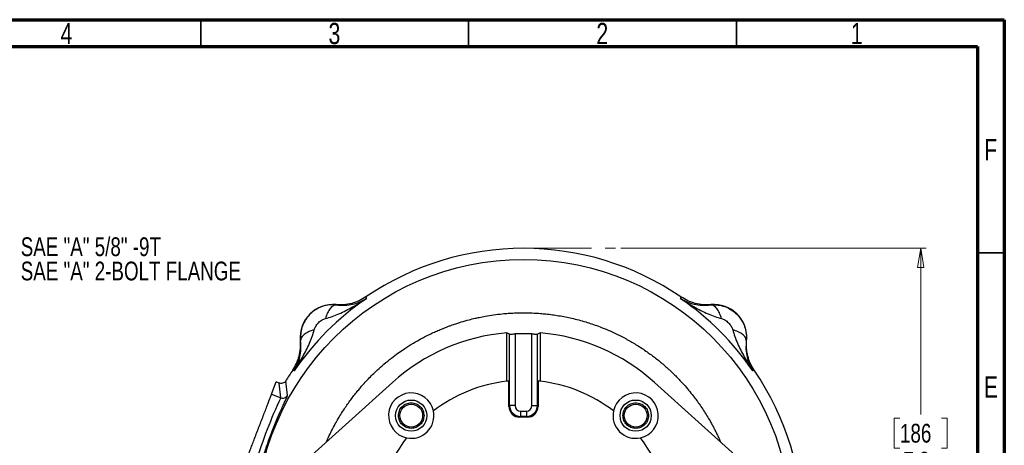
# Model space of a CAD drawing. Header units: inches. Extents: x 0.6 to 16.3, y 0.2 to 11.5.
# Tile 17 of 17: x 9.1 to 16.3, y 8.4 to 11.5. Entities that reach past the tile are written whole.
import ezdxf

# ---------------------------------------------------------------- set-up
doc = ezdxf.new("R2010")
doc.units = ezdxf.units.IN
doc.header["$MEASUREMENT"] = 0
doc.linetypes.add('CENTERX2', pattern=[0.8, 0.5, -0.1, 0.1, -0.1])
doc.styles.add('SLDTEXTSTYLE0', font='TXT', dxfattribs={"width": 0.75})
doc.dimstyles.new('SLDDIMSTYLE1', dxfattribs={"dimtxt": 0.137795, "dimasz": 0.14, "dimexe": 0, "dimexo": 0.0625, "dimgap": 0.034449, "dimtad": 0, "dimtih": 1, "dimtoh": 1, "dimdec": 1, "dimlfac": 1.5, "dimrnd": 1e-09, "dimzin": 12, "dimdsep": 46, "dimtxsty": 'SLDTEXTSTYLE0', "dimblk1": 'CLOSED', "dimblk2": 'CLOSED', "dimsah": 1, "dimcen": 0.09, "dimadec": 0, "dimazin": 3, "dimtfac": 1, "dimtdec": 1, "dimtofl": 0, "dimtmove": 0, "dimatfit": 3, "dimldrblk": 'CLOSED', "dimfxl": 0, "dimfrac": 2, "dimtolj": 1, "dimtzin": 12, "dimarcsym": 0})

# ---------------------------------------------------------------- blocks, each defined once
blk = doc.blocks.new('_Closed')
at = {"color": 0, "linetype": 'ByBlock', "lineweight": -2}
for p, q in [((-1, 0.166667), (0, 0)), ((-1, 0.166667), (-1, -0.166667)), ((0, 0), (-1, -0.166667)), ((0, 0), (-1, 0))]:
    blk.add_line(p, q, dxfattribs=at)
blk = doc.blocks.new('_D_1')
at = {"color": 7, "linetype": 'Continuous', "lineweight": 0}
for p, q in [((13.521, 9.8176), (15.764, 9.8176)), ((15.7246, 9.8176), (15.7246, 8.5978)), ((15.5719, 8.5698), (15.5299, 8.5698)), ((15.5299, 8.5698), (15.5299, 8.3511)), ((15.8773, 8.5698), (15.9193, 8.5698)), ((15.9193, 8.5698), (15.9193, 8.3511)), ((15.5299, 8.3511), (15.5719, 8.3511)), ((15.9193, 8.3511), (15.8773, 8.3511)), ((15.7246, 4.9479), (15.7246, 8.1449)), ((14.0507, 4.9479), (15.764, 4.9479))]:
    blk.add_line(p, q, dxfattribs=at)
at = {"color": 7, "linetype": 'Continuous', "lineweight": 18, "xscale": 0.14, "yscale": 0.14}
for p, rotation in [((15.7246, 9.8176), 90.00000000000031), ((15.7246, 4.9479), 270.0000000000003)]:
    blk.add_blockref('_Closed', p, dxfattribs=dict(at, rotation=rotation))
at = {"color": 7, "linetype": 'Continuous', "lineweight": 18, "char_height": 0.1378, "attachment_point": 1, "style": 'SLDTEXTSTYLE0'}
for s, insert in [('186', (15.5719, 8.5287)), ('7.3', (15.5973, 8.3225))]:
    blk.add_mtext(s, dxfattribs=dict(at, insert=insert))
blk = doc.blocks.new('SW_NOTE_0_2')
at = {"color": 0, "linetype": 'Continuous', "lineweight": 0, "char_height": 0.137795, "attachment_point": 1, "style": 'SLDTEXTSTYLE0'}
for s, insert in [('SAE "A" 5/8" -9T', (0.024, 0.0726)), ('SAE "A" 2-BOLT FLANGE', (0.024, -0.1055))]:
    blk.add_mtext(s, dxfattribs=dict(at, insert=insert))

msp = doc.modelspace()

# ---------------------------------------------------------------- linework, layer by layer
at = {"color": 7, "linetype": 'Continuous', "lineweight": 70}
for p, q in [((0.5906, 11.4961), (16.3386, 11.4961)), ((16.3386, 11.4961), (16.3386, 0.1969)), ((0.7874, 11.2992), (16.1417, 11.2992)), ((16.1417, 11.2992), (16.1417, 0.3937))]:
    msp.add_line(p, q, dxfattribs=at)
at = {"color": 7, "linetype": 'Continuous', "lineweight": 35}
for p, q in [((10.4331, 11.2992), (10.4331, 11.4961)), ((12.4016, 11.2992), (12.4016, 11.4961)), ((14.3701, 11.2992), (14.3701, 11.4961)), ((16.1417, 9.7835), (16.3386, 9.7835))]:
    msp.add_line(p, q, dxfattribs=at)
at = {"color": 7, "linetype": 'CENTERX2', "lineweight": 18}
msp.add_line((12.8051, 9.8176), (13.4816, 9.8176), dxfattribs=at)
at = {"color": 7, "linetype": 'Continuous', "lineweight": 25}
for p, q in [((11.6476, 9.4602), (11.6493, 9.4544)), ((11.6493, 9.4544), (11.6511, 9.4487)), ((13.9592, 9.4487), (13.9609, 9.4544)), ((13.9609, 9.4544), (13.9627, 9.4602)), ((11.4283, 9.4037), (11.4284, 9.4016)), ((14.1819, 9.4016), (14.182, 9.4037)), ((12.6829, 8.8415), (12.6829, 9.1969)), ((12.9274, 9.1969), (12.9274, 8.8415)), ((11.1678, 9.141), (11.1657, 9.1411)), ((11.1678, 9.141), (11.1666, 9.1639)), ((12.7033, 8.6621), (12.7033, 9.1882)), ((12.7431, 9.1889), (12.7431, 8.6621)), ((12.8672, 8.6621), (12.8672, 9.1889)), ((12.907, 9.1882), (12.907, 8.6621)), ((14.4446, 9.1411), (14.4425, 9.141)), ((11.115, 8.9201), (11.1092, 8.9218)), ((11.1207, 8.9183), (11.115, 8.9201)), ((14.4952, 8.9201), (14.4896, 8.9183)), ((14.5011, 8.9218), (14.4952, 8.9201)), ((10.954, 8.7458), (10.9886, 8.8362)), ((11.0104, 8.8279), (10.9886, 8.8362)), ((11.0216, 8.7199), (11.0104, 8.8279)), ((11.0708, 8.7376), (11.0587, 8.8442)), ((11.2003, 8.2543), (11.8433, 8.833)), ((12.6983, 8.6571), (12.6983, 8.8432)), ((12.912, 8.8432), (12.912, 8.6571)), ((13.7669, 8.833), (14.41, 8.2543)), ((10.954, 8.7458), (11.0216, 8.7199)), ((12.6983, 8.6571), (12.7033, 8.6621)), ((12.7431, 8.6621), (12.7033, 8.6621)), ((12.783, 8.6222), (12.783, 8.5824)), ((12.783, 8.6222), (12.8273, 8.6222)), ((12.8273, 8.6222), (12.8273, 8.5824)), ((12.8672, 8.6621), (12.907, 8.6621)), ((12.907, 8.6621), (12.912, 8.6571)), ((12.783, 8.5824), (12.778, 8.5774)), ((12.8323, 8.5774), (12.778, 8.5774)), ((12.8273, 8.5824), (12.783, 8.5824)), ((12.8323, 8.5774), (12.8273, 8.5824))]:
    msp.add_line(p, q, dxfattribs=at)
for centre, radius in [((12.8051, 7.7643), 1.9709), ((11.9805, 8.5889), 0.1147), ((13.6298, 8.5889), 0.1147), ((11.9802, 8.5892), 0.084), ((13.6301, 8.5892), 0.084)]:
    msp.add_circle(centre, radius, dxfattribs=at)
for centre, radius, start, end in [((12.8051, 7.7643), 2.0533, 55.68388, 124.31612), ((12.8051, 7.7643), 2.0419, 124.41629, 145.58371), ((12.8051, 7.7643), 2.0419, 34.41629, 55.58371), ((11.4055, 9.1639), 0.2409, 84.58105, 185.41895), ((14.2047, 9.1639), 0.2409, 354.58105, 95.41895), ((12.8051, 7.7643), 1.4378, 94.87914, 131.98469), ((12.8051, 7.7643), 1.426, 87.50746, 92.49254), ((12.8051, 7.7643), 1.4378, 48.01531, 85.12086), ((12.8051, 7.7643), 2.0533, 145.68388, 148.26953), ((12.8051, 7.7643), 2.0533, 325.68388, 34.31612), ((12.8051, 7.7643), 1.0842, 96.47665, 127.60403), ((12.8051, 7.7643), 1.0842, 95.65522, 96.47665), ((12.8051, 7.7643), 1.0842, 83.52335, 84.34478), ((12.8051, 7.7643), 1.0842, 52.39597, 83.52335), ((11.9805, 8.5889), 0.1667, 11.86258, 258.13742), ((13.6298, 8.5889), 0.1667, 281.86258, 168.13742), ((13.9423, 7.3277), 3.2355, 154.51543, 163.48457), ((11.9805, 8.5889), 0.1667, 258.13742, 11.86258), ((13.6298, 8.5889), 0.1667, 168.13742, 281.86258), ((12.8051, 7.7643), 1.0842, 142.39597, 217.60403), ((12.8051, 7.7643), 1.0842, 322.39597, 37.60403)]:
    msp.add_arc(centre, radius, start, end, dxfattribs=at)
for centre, major_axis, ratio, start_param, end_param in [((11.8902, 7.7643), (1.8334, 0), 0.866575, 1.111312, 1.123706), ((13.7201, 7.7643), (1.8334, 0), 0.866575, 2.017887, 2.030281), ((12.7786, 8.6577), (0.057, 0.057), 0.992433, 2.359993, 3.923193), ((12.7833, 8.6624), (0.0566, 0.0566), 0.999971, 2.359993, 3.923193), ((12.7833, 8.6624), (0.0285, 0.0285), 0.992433, 2.359993, 3.923193), ((12.827, 8.6624), (0.0566, -0.0566), 0.999971, 5.501585, 7.064785), ((12.827, 8.6624), (-0.0285, 0.0285), 0.992433, 2.359993, 3.923193), ((12.8317, 8.6577), (-0.057, 0.057), 0.992433, 2.359993, 3.923193)]:
    msp.add_ellipse(centre, major_axis=major_axis, ratio=ratio, start_param=start_param, end_param=end_param, dxfattribs=at)
for points, knots in [([(11.3498, 9.302), (11.3662, 9.3066), (11.4001, 9.3161), (11.4502, 9.3364), (11.5005, 9.36), (11.5496, 9.3863), (11.5998, 9.4155), (11.6331, 9.4371), (11.6511, 9.4487)], [0, 0, 0, 0, 0.148715, 0.307889, 0.478679, 0.643422, 0.806919, 1, 1, 1, 1]), ([(11.6476, 9.4602), (11.6311, 9.4502), (11.5982, 9.4301), (11.5432, 9.4116), (11.4861, 9.4012), (11.4476, 9.4029), (11.4283, 9.4037)], [0, 0, 0, 0, 0.249977, 0.500009, 0.750036, 1, 1, 1, 1]), ([(11.4284, 9.4016), (11.45, 9.4001), (11.494, 9.3972), (11.5511, 9.4066), (11.6043, 9.4228), (11.6354, 9.4401), (11.6511, 9.4487)], [0, 0, 0, 0, 0.238221, 0.486596, 0.742103, 1, 1, 1, 1]), ([(13.9592, 9.4487), (13.9772, 9.4371), (14.0105, 9.4155), (14.0607, 9.3863), (14.1099, 9.36), (14.1601, 9.3364), (14.2102, 9.3161), (14.2442, 9.3066), (14.2605, 9.302)], [0, 0, 0, 0, 0.19318, 0.356797, 0.521525, 0.692294, 0.851579, 1, 1, 1, 1]), ([(13.9592, 9.4487), (13.9749, 9.4401), (14.0061, 9.4228), (14.0593, 9.4066), (14.1163, 9.3972), (14.1603, 9.4001), (14.1819, 9.4016)], [0, 0, 0, 0, 0.258217, 0.513607, 0.762183, 1, 1, 1, 1]), ([(14.182, 9.4037), (14.1627, 9.4029), (14.1242, 9.4012), (14.0671, 9.4116), (14.0121, 9.4301), (13.9792, 9.4502), (13.9627, 9.4602)], [0, 0, 0, 0, 0.249964, 0.499991, 0.750023, 1, 1, 1, 1]), ([(11.4284, 9.4016), (11.4123, 9.4023), (11.3799, 9.4036), (11.3315, 9.393), (11.2855, 9.373), (11.2442, 9.3431), (11.21, 9.3051), (11.1851, 9.2609), (11.1693, 9.2131), (11.1675, 9.1802), (11.1666, 9.1639)], [0, 0, 0, 0, 0.1217925, 0.2451678, 0.3702583, 0.4971883, 0.6250372, 0.7513735, 0.8763184, 1, 1, 1, 1]), ([(11.4284, 9.4016), (11.421, 9.4004), (11.4061, 9.398), (11.3841, 9.3768), (11.3642, 9.3448), (11.3546, 9.3163), (11.3498, 9.302)], [0, 0, 0, 0, 0.250145, 0.500044, 0.750023, 1, 1, 1, 1]), ([(14.1819, 9.4016), (14.199, 9.4022), (14.2334, 9.4036), (14.2848, 9.3912), (14.3331, 9.3683), (14.3755, 9.3345), (14.4092, 9.2921), (14.4321, 9.2439), (14.4445, 9.1926), (14.4431, 9.1581), (14.4425, 9.141)], [0, 0, 0, 0, 0.122265, 0.246299, 0.37225, 0.500259, 0.627909, 0.753654, 0.877635, 1, 1, 1, 1]), ([(14.2605, 9.302), (14.2557, 9.3163), (14.2461, 9.3449), (14.2262, 9.3768), (14.2042, 9.3979), (14.1893, 9.4003), (14.1819, 9.4016)], [0, 0, 0, 0, 0.2501448, 0.5000446, 0.7500237, 1, 1, 1, 1]), ([(11.2674, 9.2196), (11.2705, 9.2281), (11.2775, 9.2469), (11.2981, 9.2713), (11.3226, 9.2919), (11.3413, 9.2989), (11.3498, 9.302)], [0, 0, 0, 0, 0.227425, 0.500275, 0.772712, 1, 1, 1, 1]), ([(14.2605, 9.302), (14.269, 9.2989), (14.2877, 9.2919), (14.3122, 9.2713), (14.3328, 9.2468), (14.3397, 9.2281), (14.3429, 9.2196)], [0, 0, 0, 0, 0.227429, 0.50028, 0.772715, 1, 1, 1, 1]), ([(11.1207, 8.9183), (11.1323, 8.9364), (11.1539, 8.9696), (11.1831, 9.0198), (11.2094, 9.069), (11.233, 9.1192), (11.2533, 9.1694), (11.2628, 9.2033), (11.2674, 9.2196)], [0, 0, 0, 0, 0.193195, 0.356785, 0.521508, 0.69228, 0.851574, 1, 1, 1, 1]), ([(11.2674, 9.2196), (11.2531, 9.2148), (11.2245, 9.2052), (11.1926, 9.1853), (11.1715, 9.1633), (11.1691, 9.1484), (11.1678, 9.141)], [0, 0, 0, 0, 0.250145, 0.500044, 0.750023, 1, 1, 1, 1]), ([(14.3429, 9.2196), (14.3475, 9.2032), (14.357, 9.1693), (14.3773, 9.1192), (14.4009, 9.0689), (14.4272, 9.0198), (14.4564, 8.9696), (14.4779, 8.9364), (14.4896, 8.9183)], [0, 0, 0, 0, 0.148718, 0.307894, 0.478685, 0.643425, 0.80693, 1, 1, 1, 1]), ([(14.4425, 9.141), (14.4413, 9.1484), (14.4389, 9.1633), (14.4177, 9.1853), (14.3857, 9.2052), (14.3572, 9.2148), (14.3429, 9.2196)], [0, 0, 0, 0, 0.250145, 0.500045, 0.750024, 1, 1, 1, 1]), ([(11.1092, 8.9218), (11.1193, 8.9383), (11.1394, 8.9712), (11.1581, 9.0262), (11.1683, 9.0833), (11.1666, 9.1218), (11.1657, 9.1411)], [0, 0, 0, 0, 0.250003, 0.500003, 0.749989, 1, 1, 1, 1]), ([(11.1207, 8.9183), (11.1294, 8.934), (11.1466, 8.9652), (11.1628, 9.0184), (11.1722, 9.0754), (11.1693, 9.1195), (11.1678, 9.141)], [0, 0, 0, 0, 0.258205, 0.513587, 0.762172, 1, 1, 1, 1]), ([(12.7033, 9.1882), (12.7041, 9.1881), (12.7058, 9.1878), (12.7136, 9.1879), (12.7245, 9.1882), (12.735, 9.1886), (12.7413, 9.1889), (12.7431, 9.1889)], [0, 0, 0, 0, 0.226689, 0.453381, 0.680057, 0.907078, 1, 1, 1, 1]), ([(12.8672, 9.1889), (12.8717, 9.1888), (12.8807, 9.1884), (12.8926, 9.188), (12.9017, 9.1878), (12.906, 9.188), (12.9068, 9.1882), (12.907, 9.1882)], [0, 0, 0, 0, 0.227457, 0.454923, 0.682141, 0.908951, 1, 1, 1, 1]), ([(14.4425, 9.141), (14.441, 9.1194), (14.4381, 9.0754), (14.4475, 9.0183), (14.4637, 8.9651), (14.4809, 8.934), (14.4896, 8.9183)], [0, 0, 0, 0, 0.238224, 0.486601, 0.742105, 1, 1, 1, 1]), ([(14.5011, 8.9218), (14.491, 8.9383), (14.471, 8.9712), (14.4525, 9.0262), (14.4421, 9.0833), (14.4437, 9.1219), (14.4446, 9.1411)], [0, 0, 0, 0, 0.249977, 0.500009, 0.750036, 1, 1, 1, 1]), ([(11.0587, 8.8442), (11.0555, 8.8401), (11.049, 8.8319), (11.0351, 8.8257), (11.0216, 8.8246), (11.0139, 8.8268), (11.0104, 8.8279)], [0, 0, 0, 0, 0.278523, 0.56548, 0.798874, 1, 1, 1, 1]), ([(10.865, 8.2014), (10.866, 8.2032), (10.8681, 8.2066), (10.8741, 8.2243), (10.8822, 8.2505), (10.8928, 8.285), (10.9057, 8.3263), (10.9209, 8.3727), (10.9383, 8.4224), (10.9573, 8.4737), (10.9775, 8.5245), (10.9978, 8.573), (11.0176, 8.6177), (11.0355, 8.657), (11.0508, 8.6897), (11.0623, 8.7146), (11.0697, 8.7317), (11.0704, 8.7356), (11.0708, 8.7376)], [0, 0, 0, 0, 0.063003, 0.126161, 0.189004, 0.25153, 0.313893, 0.376163, 0.438202, 0.500156, 0.562046, 0.624019, 0.68617, 0.748522, 0.811133, 0.874, 0.937062, 1, 1, 1, 1]), ([(11.0216, 8.7199), (11.0262, 8.7186), (11.0354, 8.7162), (11.0498, 8.7189), (11.0625, 8.726), (11.068, 8.7337), (11.0708, 8.7376)], [0, 0, 0, 0, 0.250308, 0.500094, 0.750051, 1, 1, 1, 1])]:
    msp.add_open_spline(points, degree=3, knots=knots, dxfattribs=at)
at = {"color": 8, "linetype": 'Continuous', "lineweight": 25}
msp.add_open_spline([(11.3562, 8.3947), (11.3615, 8.4066), (11.374, 8.4346), (11.3958, 8.4794), (11.4204, 8.5257), (11.4447, 8.5682), (11.4672, 8.6049), (11.4897, 8.6398), (11.5123, 8.6728), (11.5357, 8.7053), (11.5594, 8.7365), (11.5823, 8.7651), (11.6051, 8.7924), (11.629, 8.8197), (11.6571, 8.8503), (11.6882, 8.8823), (11.7248, 8.9177), (11.7688, 8.9576), (11.8192, 8.9995), (11.8692, 9.0376), (11.9119, 9.0678), (11.9474, 9.0913), (11.9808, 9.1124), (12.018, 9.1345), (12.0576, 9.1566), (12.0968, 9.1769), (12.1324, 9.1942), (12.1674, 9.2102), (12.1989, 9.2236), (12.2264, 9.2346), (12.2494, 9.2434), (12.2705, 9.2512), (12.2898, 9.258), (12.3072, 9.2638), (12.3226, 9.2689), (12.3361, 9.2731), (12.3633, 9.2814), (12.4008, 9.292), (12.445, 9.3029), (12.4845, 9.3116), (12.5298, 9.3205), (12.5859, 9.3295), (12.6352, 9.3354), (12.6712, 9.3387), (12.6933, 9.3404), (12.7156, 9.3419), (12.7381, 9.343), (12.7608, 9.3438), (12.7836, 9.3443), (12.8018, 9.3444), (12.8299, 9.3443), (12.8713, 9.3433), (12.923, 9.3402), (12.9728, 9.3355), (13.0178, 9.3301), (13.0655, 9.3229), (13.113, 9.3142), (13.1616, 9.3038), (13.2114, 9.2915), (13.2602, 9.2777), (13.3085, 9.2623), (13.3583, 9.2447), (13.4201, 9.2204), (13.4903, 9.1889), (13.566, 9.1498), (13.6408, 9.1061), (13.6999, 9.067), (13.7452, 9.0345), (13.776, 9.0111), (13.8008, 8.9913), (13.8215, 8.9742), (13.841, 8.9576), (13.859, 8.9417), (13.8738, 8.9282), (13.8828, 8.9198), (13.8924, 8.9108), (13.9025, 8.9012), (13.913, 8.8909), (13.924, 8.88), (13.9381, 8.8657), (13.958, 8.845), (13.9862, 8.8143), (14.0191, 8.7761), (14.0504, 8.7373), (14.0782, 8.7005), (14.1034, 8.6653), (14.1289, 8.6274), (14.1533, 8.5886), (14.1737, 8.5543), (14.1903, 8.5247), (14.2041, 8.4989), (14.2174, 8.4729), (14.2303, 8.4467), (14.2425, 8.4207), (14.2502, 8.4032), (14.254, 8.3948)], degree=3, knots=[0, 0, 0, 0, 0.010656, 0.025111, 0.04076, 0.053495, 0.065222, 0.07594, 0.087413, 0.098007, 0.108695, 0.119478, 0.127946, 0.137811, 0.149144, 0.161947, 0.174327, 0.19079, 0.210537, 0.227931, 0.242217, 0.253332, 0.262744, 0.274537, 0.28871, 0.299857, 0.310627, 0.321115, 0.331321, 0.338617, 0.345339, 0.351487, 0.357061, 0.362061, 0.366487, 0.370339, 0.373618, 0.389744, 0.402183, 0.410934, 0.422806, 0.439917, 0.457444, 0.463439, 0.469482, 0.475573, 0.48171, 0.487894, 0.494126, 0.500405, 0.502791, 0.517152, 0.53424, 0.54513, 0.558112, 0.571284, 0.584647, 0.597582, 0.611975, 0.626577, 0.639104, 0.653429, 0.66978, 0.693369, 0.71642, 0.739396, 0.764192, 0.774419, 0.784988, 0.7959, 0.800302, 0.806953, 0.816859, 0.819991, 0.823346, 0.826925, 0.830727, 0.834752, 0.839, 0.843342, 0.85119, 0.862544, 0.877404, 0.892437, 0.903294, 0.915108, 0.927879, 0.940718, 0.952552, 0.960522, 0.968492, 0.976462, 0.984432, 0.992402, 1, 1, 1, 1], dxfattribs=at)
at = {"color": 7, "linetype": 'Continuous', "lineweight": 25}
for points in [[(10.7726, 8.2735), (10.7732, 8.2751), (10.7745, 8.2783), (10.7804, 8.2937), (10.789, 8.3162), (10.8004, 8.3459), (10.8141, 8.3814), (10.8295, 8.4215), (10.8461, 8.4648), (10.8633, 8.5097), (10.8805, 8.5546), (10.8971, 8.5978), (10.9125, 8.6379), (10.9262, 8.6734), (10.9375, 8.7031), (10.9462, 8.7256), (10.9521, 8.741), (10.9533, 8.7442), (10.954, 8.7458)], [(11.8862, 8.5892), (11.8876, 8.6015), (11.8904, 8.6261), (11.9122, 8.6574), (11.9432, 8.6783), (11.9802, 8.6857), (12.0171, 8.6783), (12.0482, 8.6574), (12.0699, 8.6261), (12.0728, 8.6015), (12.0742, 8.5892)], [(13.5361, 8.5892), (13.5375, 8.6015), (13.5403, 8.6262), (13.5621, 8.6572), (13.5931, 8.679), (13.6178, 8.6818), (13.6301, 8.6832)], [(13.6301, 8.6832), (13.6424, 8.6818), (13.6671, 8.679), (13.6981, 8.6572), (13.7199, 8.6262), (13.7227, 8.6015), (13.7241, 8.5892)], [(12.0742, 8.5892), (12.0728, 8.5769), (12.0699, 8.5523), (12.0482, 8.521), (12.0171, 8.5001), (11.9802, 8.4928), (11.9432, 8.5001), (11.9122, 8.521), (11.8904, 8.5523), (11.8876, 8.5769), (11.8862, 8.5892)], [(13.6301, 8.4952), (13.6178, 8.4966), (13.5931, 8.4995), (13.5621, 8.5212), (13.5403, 8.5523), (13.5375, 8.5769), (13.5361, 8.5892)], [(13.7241, 8.5892), (13.7227, 8.5769), (13.7199, 8.5523), (13.6981, 8.5212), (13.6671, 8.4995), (13.6424, 8.4966), (13.6301, 8.4952)]]:
    msp.add_open_spline(points, degree=3, dxfattribs=at)

# ---------------------------------------------------------------- block references
at = {"color": 7, "linetype": 'Continuous', "lineweight": 0}
msp.add_blockref('SW_NOTE_0_2', (9.0866, 9.8253), dxfattribs=at)

# ---------------------------------------------------------------- texts
at = {"color": 7, "linetype": 'Continuous', "lineweight": 0, "char_height": 0.1562, "attachment_point": 2, "style": 'SLDTEXTSTYLE0'}
for s, insert in [('4', (9.4472, 11.4728)), ('3', (11.4157, 11.4728)), ('2', (13.3843, 11.4728)), ('1', (15.2543, 11.4728)), ('F', (16.2385, 10.6191)), ('E', (16.2405, 8.8769))]:
    msp.add_mtext(s, dxfattribs=dict(at, insert=insert))

# ---------------------------------------------------------------- dimensions: what is measured, and where the dimension line sits
at = {"color": 7, "linetype": 'Continuous', "lineweight": 18}
dim = msp.add_linear_dim(base=(15.7246, 4.9479), p1=(13.4816, 9.8176), p2=(14.0113, 4.9479), angle=90, dimstyle='SLDDIMSTYLE1', dxfattribs=at)
dim.commit()
dim.dimension.update_dxf_attribs({"geometry": '_D_1', "text_midpoint": (15.7246, 8.3714), "dimtype": 160})

doc.saveas('drawing.dxf')
